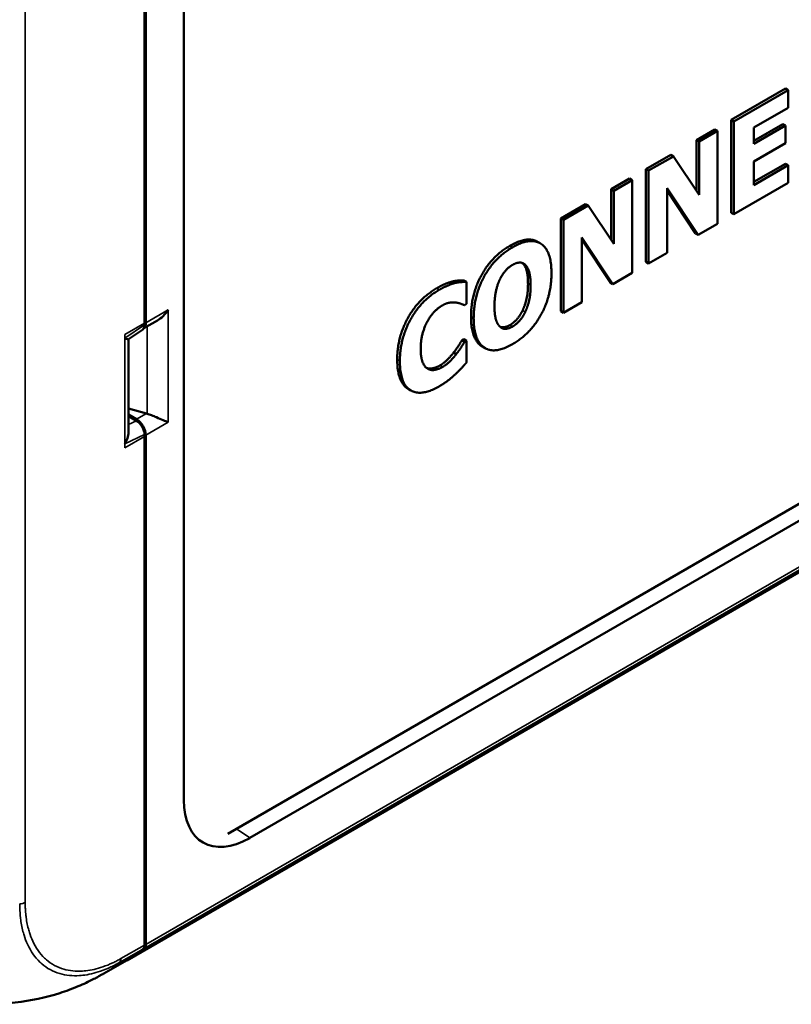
# Model space of a CAD drawing. Header units: millimetres. Extents: x 20 to 574, y 18 to 400.
# Tile 7 of 11: x 434 to 475, y 107 to 160. Entities that reach past the tile are written whole.
import ezdxf

# ---------------------------------------------------------------- set-up
doc = ezdxf.new("R2010")
doc.units = ezdxf.units.MM
doc.header["$LTSCALE"] = 2
doc.layers.add('Visible (ISO)', color=7, linetype='Continuous', lineweight=50)
doc.layers.add('Visible Narrow (ISO)', color=7, linetype='Continuous', lineweight=35)

msp = doc.modelspace()

# ---------------------------------------------------------------- linework, layer by layer
at = {"layer": 'Visible (ISO)'}
for p, q in [((440.454, 170.205), (440.454, 143.313)), ((440.384, 169.585), (440.384, 143.297)), ((442.502, 117.709), (442.502, 165.248)), ((444.851, 115.891), (518.082, 158.171)), ((439.439, 109.103), (523.182, 157.453)), ((518.315, 157.403), (446.032, 115.671)), ((471.873, 154.19), (474.789, 155.873)), ((474.789, 155.873), (474.93, 155.791)), ((474.93, 155.791), (472.015, 154.108)), ((474.93, 154.843), (474.93, 155.791)), ((473.091, 153.781), (474.93, 154.843)), ((471.873, 154.19), (472.015, 154.108)), ((471.873, 149.209), (471.873, 154.19)), ((472.015, 154.108), (472.015, 149.128)), ((473.091, 153.069), (474.645, 153.966)), ((474.787, 153.884), (473.091, 152.906)), ((473.091, 152.906), (473.091, 153.781)), ((474.645, 153.966), (474.787, 153.884)), ((474.787, 152.936), (474.787, 153.884)), ((470.007, 153.112), (470.996, 153.683)), ((471.138, 153.602), (470.148, 153.031)), ((470.996, 153.683), (471.138, 153.602)), ((471.138, 148.621), (471.138, 153.602)), ((470.007, 150.389), (470.007, 153.112)), ((470.007, 153.112), (470.148, 153.031)), ((470.148, 153.031), (470.148, 150.177)), ((473.091, 151.957), (474.787, 152.936)), ((467.301, 151.55), (468.63, 152.317)), ((468.771, 152.236), (467.443, 151.469)), ((468.63, 152.317), (468.771, 152.236)), ((470.148, 150.177), (468.771, 152.236)), ((473.091, 150.698), (473.091, 151.957)), ((473.091, 150.861), (474.789, 151.841)), ((474.93, 151.759), (473.091, 150.698)), ((474.789, 151.841), (474.93, 151.759)), ((474.93, 150.811), (474.93, 151.759)), ((467.301, 146.57), (467.301, 151.55)), ((467.301, 151.55), (467.443, 151.469)), ((467.443, 151.469), (467.443, 146.488)), ((465.435, 150.473), (466.424, 151.044)), ((466.565, 150.962), (465.576, 150.391)), ((466.424, 151.044), (466.565, 150.962)), ((466.565, 145.982), (466.565, 150.962)), ((472.015, 149.128), (474.93, 150.811)), ((465.435, 147.749), (465.435, 150.473)), ((465.435, 150.473), (465.576, 150.391)), ((465.576, 150.391), (465.576, 147.537)), ((468.432, 150.53), (470.096, 148.02)), ((468.432, 147.059), (468.432, 150.53)), ((469.954, 148.101), (468.432, 150.399)), ((462.729, 148.911), (464.058, 149.678)), ((464.199, 149.596), (462.871, 148.829)), ((464.058, 149.678), (464.199, 149.596)), ((465.576, 147.537), (464.199, 149.596)), ((471.873, 149.209), (472.015, 149.128)), ((462.729, 143.93), (462.729, 148.911)), ((462.729, 148.911), (462.871, 148.829)), ((462.871, 148.829), (462.871, 143.848)), ((470.096, 148.02), (471.138, 148.621)), ((469.954, 148.101), (470.096, 148.02)), ((461.48, 147.656), (461.621, 147.575)), ((463.86, 147.891), (465.524, 145.38)), ((463.86, 144.42), (463.86, 147.891)), ((465.382, 145.462), (463.86, 147.759)), ((467.443, 146.488), (468.432, 147.059)), ((460.674, 146.505), (460.816, 146.424)), ((467.301, 146.57), (467.443, 146.488)), ((465.524, 145.38), (466.565, 145.982)), ((456.92, 145.528), (457.061, 145.447)), ((457.521, 145.585), (457.663, 145.503)), ((457.663, 144.317), (457.663, 145.503)), ((465.382, 145.462), (465.524, 145.38)), ((457.554, 144.254), (457.663, 144.317)), ((462.871, 143.848), (463.86, 144.42)), ((462.729, 143.93), (462.871, 143.848)), ((441.083, 143.439), (440.343, 143.012)), ((440.384, 143.297), (440.384, 143.198)), ((439.525, 142.423), (440.27, 142.928)), ((439.528, 137.43), (439.528, 142.425)), ((457.423, 142.368), (457.521, 142.425)), ((457.423, 142.368), (457.565, 142.286)), ((457.521, 142.425), (457.663, 142.343)), ((457.663, 142.343), (457.565, 142.286)), ((457.663, 141.172), (457.663, 142.343)), ((456.976, 141.71), (457.117, 141.629)), ((458.521, 142.028), (458.662, 141.947)), ((454.539, 139.759), (454.68, 139.677)), ((439.528, 138.707), (440.492, 138.441)), ((439.959, 138.133), (439.528, 138.382)), ((439.528, 138.292), (439.955, 138.05)), ((440.384, 137.314), (440.384, 137.215)), ((440.384, 137.215), (440.384, 110.927)), ((440.454, 137.281), (440.454, 110.389)), ((440.384, 110.927), (440.384, 109.921)), ((440.384, 110.429), (440.454, 110.389)), ((440.384, 110.418), (440.454, 110.389)), ((440.454, 110.389), (440.454, 109.963)), ((439.323, 109.037), (438.208, 108.404)), ((435.843, 107.354), (435.843, 107.354))]:
    msp.add_line(p, q, dxfattribs=at)
for centre, major_axis, ratio, start_param, end_param in [((439.956, 143.44), (0.303, -0.519), 0.582821, 0.039787, 0.7852), ((439.955, 143.596), (0.355, -0.604), 0.582366, 0.114054, 0.780958), ((440.486, 137.871), (0.607, -0.414), 0.715187, 1.96475, 2.016088), ((439.956, 137.558), (-0.303, 0.52), 0.581935, 3.926034, 5.497591), ((439.955, 137.564), (0.355, -0.604), 0.582366, 0.780958, 2.343028), ((446.042, 119.764), (-2.507, -4.342), 0.575771, 5.499157, 7.067214), ((439.968, 110.09), (-0.328, 0.384), 0.665559, 3.130074, 3.803414), ((440.039, 110.131), (0.328, -0.384), 0.666532, 6.271081, 6.945238), ((430.539, 121.299), (9.843, -11.52), 0.665553, 6.155247, 6.271639), ((430.616, 121.33), (9.841, -11.507), 0.666532, 6.158081, 6.271081), ((430.804, 121.449), (7.405, -13.044), 0.582414, 6.282965, 6.283078), ((430.616, 121.33), (9.841, -11.507), 0.666532, 6.083051, 6.083229)]:
    msp.add_ellipse(centre, major_axis=major_axis, ratio=ratio, start_param=start_param, end_param=end_param, dxfattribs=at)
for points in [[(457.909, 143.637), (457.909, 144.836), (459.021, 146.874), (459.996, 147.438)], [(459.996, 147.438), (460.928, 147.975), (461.48, 147.656)], [(462.228, 145.967), (462.228, 147.174), (461.109, 147.917), (460.137, 147.356)], [(460.137, 147.356), (459.162, 146.793), (458.051, 144.755), (458.051, 143.556)], [(459.466, 145.653), (459.617, 145.949), (459.942, 146.302), (460.141, 146.417)], [(460.141, 146.417), (460.33, 146.526), (460.679, 146.551), (460.816, 146.424)], [(460.674, 146.505), (460.666, 146.513), (460.657, 146.52)], [(460.968, 145.403), (460.968, 145.851), (460.81, 146.386), (460.674, 146.505)], [(460.816, 146.424), (460.952, 146.304), (461.109, 145.77), (461.109, 145.322)], [(460.137, 142.165), (461.109, 142.726), (462.228, 144.757), (462.228, 145.967)], [(456.064, 145.159), (456.319, 145.306), (456.731, 145.476), (456.92, 145.528)], [(457.061, 145.447), (456.873, 145.394), (456.46, 145.225), (456.205, 145.077)], [(456.92, 145.528), (457.067, 145.561), (457.413, 145.587), (457.521, 145.585)], [(457.663, 145.503), (457.554, 145.505), (457.208, 145.479), (457.061, 145.447)], [(459.169, 144.202), (459.169, 144.646), (459.333, 145.382), (459.466, 145.653)], [(460.678, 143.972), (460.817, 144.271), (460.968, 144.935), (460.968, 145.403)], [(461.109, 145.322), (461.109, 144.853), (460.959, 144.189), (460.819, 143.891)], [(453.949, 141.347), (453.949, 142.53), (455.092, 144.598), (456.064, 145.159)], [(456.205, 145.077), (455.233, 144.516), (454.09, 142.448), (454.09, 141.265)], [(455.576, 143.398), (455.754, 143.715), (456.142, 144.109), (456.376, 144.244)], [(456.376, 144.244), (456.576, 144.359), (456.936, 144.418), (457.086, 144.395)], [(457.086, 144.395), (457.236, 144.377), (457.474, 144.288), (457.554, 144.254)], [(459.463, 143.1), (459.326, 143.227), (459.169, 143.741), (459.169, 144.202)], [(459.999, 143.189), (460.192, 143.3), (460.548, 143.696), (460.678, 143.972)], [(460.819, 143.891), (460.69, 143.614), (460.333, 143.219), (460.141, 143.108)], [(455.209, 141.907), (455.209, 142.347), (455.415, 143.116), (455.576, 143.398)], [(458.051, 143.556), (458.051, 142.361), (459.162, 141.602), (460.137, 142.165)], [(460.141, 143.108), (459.952, 142.999), (459.599, 142.973), (459.463, 143.1)], [(456.976, 141.71), (457.123, 141.896), (457.343, 142.237), (457.423, 142.368)], [(457.565, 142.286), (457.484, 142.155), (457.264, 141.814), (457.117, 141.629)], [(455.597, 140.839), (455.422, 140.932), (455.209, 141.443), (455.209, 141.907)], [(456.242, 141.02), (456.455, 141.143), (456.843, 141.533), (456.976, 141.71)], [(457.117, 141.629), (456.985, 141.451), (456.597, 141.061), (456.383, 140.938)], [(454.09, 141.265), (454.09, 140.038), (455.23, 139.34), (456.202, 139.901)], [(457.065, 140.545), (457.233, 140.698), (457.544, 141.039), (457.663, 141.172)], [(456.383, 140.938), (456.177, 140.819), (455.765, 140.747), (455.597, 140.839)], [(456.202, 139.901), (456.509, 140.079), (456.862, 140.355), (457.065, 140.545)]]:
    msp.add_open_spline(points, degree=2, dxfattribs=at)
for points, degree, knots in [([(441.657, 144.007), (441.581, 143.89), (441.486, 143.77), (441.286, 143.576), (441.185, 143.498), (441.083, 143.439)], 3, [0, 0, 0, 0, 0.04194307, 0.04194307, 0.07766028, 0.07766028, 0.07766028, 0.07766028]), ([(458.521, 142.028), (458.492, 142.045), (457.909, 142.443), (457.909, 143.637)], 2, [0.950596, 0.950596, 0.950596, 1, 2, 2, 2]), ([(459.479, 143.086), (459.552, 143.061), (459.811, 143.08), (459.999, 143.189)], 2, [0.53481, 0.53481, 0.53481, 1, 2, 2, 2]), ([(439.525, 142.423), (439.517, 142.418), (439.496, 142.42), (439.428, 142.439), (439.378, 142.457), (439.323, 142.478)], 3, [0.35998479, 0.35998479, 0.35998479, 0.35998479, 0.38731194, 0.38731194, 0.41762177, 0.41762177, 0.41762177, 0.41762177]), ([(454.539, 139.759), (454.529, 139.765), (453.949, 140.12), (453.949, 141.347)], 2, [0.982332, 0.982332, 0.982332, 1, 2, 2, 2]), ([(455.52, 140.891), (455.662, 140.835), (456.036, 140.901), (456.242, 141.02)], 2, [0.188941, 0.188941, 0.188941, 1, 2, 2, 2]), ([(440.527, 138.43), (440.6, 138.407), (440.68, 138.378), (440.853, 138.311), (440.947, 138.272), (441.15, 138.187), (441.27, 138.135), (441.486, 138.044), (441.581, 138.004), (441.657, 137.975)], 3, [0.3588924, 0.3588924, 0.3588924, 0.3588924, 0.3828819, 0.3828819, 0.4112791, 0.4112791, 0.4532222, 0.4532222, 0.4951653, 0.4951653, 0.4951653, 0.4951653]), ([(439.323, 136.809), (439.383, 136.902), (439.436, 137.008), (439.508, 137.224), (439.528, 137.332), (439.528, 137.43)], 3, [0, 0, 0, 0, 0.03309269, 0.03309269, 0.06553274, 0.06553274, 0.06553274, 0.06553274]), ([(438.207, 108.403), (438.187, 108.392), (438.164, 108.379), (438.115, 108.352), (438.089, 108.337), (438.02, 108.298), (437.976, 108.274), (437.843, 108.201), (437.752, 108.154), (437.388, 107.967), (437.107, 107.837), (436.501, 107.583), (436.174, 107.462), (435.843, 107.354)], 3, [0, 0, 0, 0, 0.0082057, 0.0082057, 0.0172633, 0.0172633, 0.0320959, 0.0320959, 0.0631154, 0.0631154, 0.156224, 0.156224, 0.2609346, 0.2609346, 0.2609346, 0.2609346]), ([(435.843, 107.354), (435.101, 107.111), (434.28, 106.939), (432.608, 106.759), (431.735, 106.75), (430.052, 106.891), (429.221, 107.045), (428.371, 107.298), (428.279, 107.327), (428.188, 107.357)], 3, [0, 0, 0, 0, 0.2548141, 0.2548141, 0.5100024, 0.5100024, 0.7650281, 0.7650281, 0.7963994, 0.7963994, 0.7963994, 0.7963994])]:
    msp.add_open_spline(points, degree=degree, knots=knots, dxfattribs=at)
at = {"layer": 'Visible Narrow (ISO)'}
for p, q in [((433.983, 112.22), (433.983, 160.898)), ((440.363, 109.744), (523.829, 157.934)), ((523.893, 158.136), (440.454, 109.963)), ((459.996, 147.438), (460.137, 147.356)), ((460.968, 145.403), (461.109, 145.322)), ((456.064, 145.159), (456.205, 145.077)), ((441.657, 144.007), (440.454, 143.313)), ((441.657, 144.007), (441.657, 137.975)), ((460.678, 143.972), (460.819, 143.891)), ((440.384, 143.297), (439.323, 142.685)), ((440.384, 143.198), (439.323, 142.478)), ((457.909, 143.637), (458.051, 143.556)), ((459.999, 143.189), (460.141, 143.108)), ((439.323, 142.685), (439.323, 142.478)), ((440.527, 143.118), (440.527, 138.43)), ((439.323, 142.478), (439.323, 136.809)), ((453.949, 141.347), (454.09, 141.265)), ((455.569, 140.855), (455.597, 140.839)), ((456.242, 141.02), (456.383, 140.938)), ((440.492, 138.441), (439.959, 138.133)), ((439.955, 138.05), (439.528, 137.846)), ((440.454, 137.281), (441.657, 137.975)), ((439.323, 136.809), (440.384, 137.314)), ((439.323, 136.602), (440.384, 137.215)), ((439.323, 136.809), (439.323, 136.602)), ((446.032, 115.671), (445.329, 116.167)), ((440.384, 109.921), (439.121, 109.205)), ((439.04, 108.993), (440.293, 109.704))]:
    msp.add_line(p, q, dxfattribs=at)
for centre, major_axis, ratio, start_param, end_param in [((433.63, 112.424), (0.5, 0), 0.57735, 4.825811, 5.497787), ((430.804, 121.449), (7.405, -13.044), 0.582414, 6.283078, 6.39954), ((438.768, 109.41), (0.243, -0.437), 0.587688, 0.123703, 0.794164)]:
    msp.add_ellipse(centre, major_axis=major_axis, ratio=ratio, start_param=start_param, end_param=end_param, dxfattribs=at)
for points, knots in [([(433.687, 112.137), (433.69, 112.058), (433.69, 111.975), (433.694, 111.851), (433.695, 111.81), (433.704, 111.645), (433.714, 111.524), (433.731, 111.366), (433.736, 111.328), (433.774, 111.04), (433.822, 110.802), (433.896, 110.536), (433.908, 110.495), (433.973, 110.285), (434.034, 110.124), (434.276, 109.596), (434.5, 109.271), (434.801, 108.983), (434.834, 108.953), (435.149, 108.681), (435.474, 108.503), (436.168, 108.301), (436.524, 108.266), (436.954, 108.294), (437.013, 108.299), (437.38, 108.341), (437.699, 108.415), (438.209, 108.591), (438.397, 108.668), (438.659, 108.791), (438.812, 108.866), (438.963, 108.951), (439.035, 108.991), (439.038, 108.992), (439.041, 108.994)], [-1.140369, -1.140369, -1.140369, -1.140369, -1.11054, -1.11054, -1.096174, -1.096174, -1.05123, -1.05123, -1.036717, -1.036717, -0.941617, -0.941617, -0.924097, -0.924097, -0.850614, -0.850614, -0.669558, -0.669558, -0.648126, -0.648126, -0.464975, -0.464975, -0.299663, -0.299663, -0.273655, -0.273655, -0.139246, -0.139246, -0.062292, -0.062292, -0.031758, -0.001224, -0.001224, 0, 0, 0, 0]), ([(439.121, 109.205), (439.118, 109.204), (439.115, 109.202), (439.041, 109.16), (438.897, 109.079), (438.753, 109.009), (438.501, 108.891), (438.321, 108.818), (437.833, 108.65), (437.527, 108.579), (437.175, 108.539), (437.118, 108.534), (436.706, 108.507), (436.366, 108.541), (435.703, 108.737), (435.39, 108.907), (435.088, 109.167), (435.057, 109.196), (434.768, 109.472), (434.551, 109.783), (434.317, 110.29), (434.259, 110.444), (434.196, 110.645), (434.184, 110.684), (434.112, 110.939), (434.065, 111.168), (434.029, 111.443), (434.024, 111.48), (434.007, 111.632), (433.997, 111.748), (433.989, 111.905), (433.988, 111.943), (433.985, 112.06), (433.984, 112.14), (433.983, 112.22)], [0, 0, 0, 0, 0.001224, 0.001224, 0.031758, 0.062292, 0.062292, 0.139246, 0.139246, 0.273655, 0.273655, 0.299663, 0.299663, 0.464975, 0.464975, 0.648126, 0.648126, 0.669558, 0.669558, 0.850614, 0.850614, 0.924097, 0.924097, 0.941617, 0.941617, 1.036717, 1.036717, 1.05123, 1.05123, 1.096174, 1.096174, 1.11054, 1.11054, 1.140022, 1.140022, 1.140022, 1.140022]), ([(435.843, 107.354), (435.492, 107.239), (435.128, 107.141), (434.745, 107.058), (434.738, 107.057), (434.171, 106.936), (433.582, 106.852), (432.316, 106.761), (431.645, 106.763), (430.894, 106.821), (430.813, 106.828), (430.071, 106.899), (429.428, 107.012), (428.631, 107.22), (428.439, 107.276), (428.232, 107.342), (428.213, 107.349), (428.192, 107.355), (428.19, 107.356), (428.188, 107.357)], [-0.9477012, -0.9477012, -0.9477012, -0.9477012, -0.8321966, -0.8321966, -0.8299418, -0.8299418, -0.6585122, -0.6585122, -0.4661072, -0.4661072, -0.4427313, -0.4427313, -0.2519652, -0.2519652, -0.189978, -0.189978, -0.1836155, -0.1836155, -0.182939, -0.182939, -0.182939, -0.182939])]:
    msp.add_open_spline(points, degree=3, knots=knots, dxfattribs=at)

doc.saveas('drawing.dxf')
